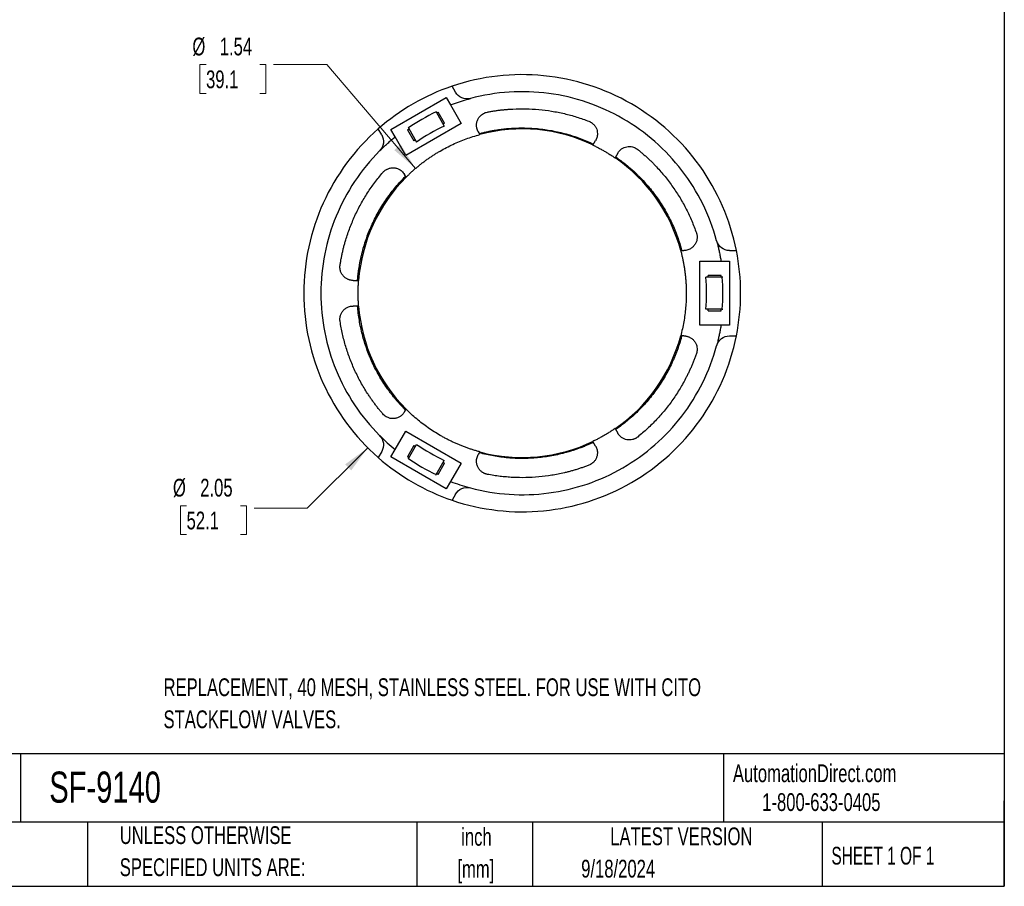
# Model space of a CAD drawing. Header units: inches. Extents: x 0.2 to 10.8, y 0.2 to 8.2.
# Tile 2 of 3: x 6.1 to 10.8, y 0.2 to 4.3. Entities that reach past the tile are written whole.
import ezdxf

# ---------------------------------------------------------------- set-up
doc = ezdxf.new("R2010")
doc.units = ezdxf.units.IN
doc.header["$MEASUREMENT"] = 0
doc.layers.add('TEXT', color=140, linetype='Continuous', lineweight=25)
doc.styles.add('SLDTEXTSTYLE0', font='TXT', dxfattribs={"width": 0.7})
doc.styles.add('SLDTEXTSTYLE1', font='TXT', dxfattribs={"width": 0.65})
doc.dimstyles.new('SLDDIMSTYLE1', dxfattribs={"dimtxt": 0.084961, "dimasz": 0.13, "dimexe": 0, "dimexo": 0.0625, "dimgap": 0.02124, "dimtad": 0, "dimtih": 1, "dimtoh": 1, "dimrnd": 1e-09, "dimzin": 12, "dimdsep": 46, "dimtxsty": 'SLDTEXTSTYLE0', "dimsah": 1, "dimcen": 0, "dimadec": 0, "dimazin": 3, "dimtfac": 1, "dimtofl": 0, "dimtmove": 0, "dimatfit": 3, "dimfxl": 0, "dimfrac": 2, "dimtolj": 1, "dimtzin": 12, "dimarcsym": 0})
doc.dimstyles.new('SLDDIMSTYLE2', dxfattribs={"dimtxt": 0.084961, "dimasz": 0.13, "dimexe": 0, "dimexo": 0.0625, "dimgap": 0.02124, "dimtad": 0, "dimtih": 1, "dimtoh": 1, "dimrnd": 1e-09, "dimzin": 12, "dimdsep": 46, "dimtxsty": 'SLDTEXTSTYLE0', "dimsah": 1, "dimcen": 0, "dimadec": 0, "dimazin": 3, "dimtfac": 1, "dimtofl": 0, "dimtmove": 0, "dimatfit": 3, "dimfxl": 0, "dimfrac": 2, "dimtolj": 1, "dimtzin": 12, "dimarcsym": 0})

# ---------------------------------------------------------------- blocks, each defined once
blk = doc.blocks.new('_D_1')
at = {"color": 7, "linetype": 'Continuous', "lineweight": 0}
for p, q in [((7.7627, 2.3064), (7.4789, 2.0226)), ((6.9123, 2.0346), (6.8838, 2.0346)), ((6.8838, 2.0346), (6.8838, 1.8995)), ((7.1648, 2.0346), (7.1933, 2.0346)), ((7.1933, 2.0346), (7.1933, 1.8995)), ((7.4789, 2.0226), (7.2289, 2.0226)), ((6.8838, 1.8995), (6.9123, 1.8995)), ((7.1933, 1.8995), (7.1648, 1.8995))]:
    blk.add_line(p, q, dxfattribs=at)
at = {"color": 7, "linetype": 'Continuous', "lineweight": 18}
blk.add_solid([(7.7627, 2.3064), (7.6566, 2.2286), (7.6849, 2.2003)], dxfattribs=at)
at = {"color": 7, "linetype": 'Continuous', "lineweight": 18, "char_height": 0.08333, "attachment_point": 1, "style": 'SLDTEXTSTYLE0'}
for s, insert in [('%%c', (6.8482, 2.161)), ('2.05', (6.9764, 2.161)), ('52.1', (6.9123, 2.007))]:
    blk.add_mtext(s, dxfattribs=dict(at, insert=insert))
blk = doc.blocks.new('_D_2')
at = {"color": 7, "linetype": 'Continuous', "lineweight": 0}
for p, q in [((7.0037, 4.1035), (6.9752, 4.1035)), ((6.9752, 4.1035), (6.9752, 3.9685)), ((7.2562, 4.1035), (7.2847, 4.1035)), ((7.2847, 4.1035), (7.2847, 3.9685)), ((7.5703, 4.1035), (7.3203, 4.1035)), ((7.9867, 3.6166), (7.5703, 4.1035)), ((6.9752, 3.9685), (7.0037, 3.9685)), ((7.2847, 3.9685), (7.2562, 3.9685))]:
    blk.add_line(p, q, dxfattribs=at)
at = {"color": 7, "linetype": 'Continuous', "lineweight": 18}
blk.add_solid([(7.9867, 3.6166), (7.9174, 3.7284), (7.887, 3.7024)], dxfattribs=at)
at = {"color": 7, "linetype": 'Continuous', "lineweight": 18, "char_height": 0.08333, "attachment_point": 1, "style": 'SLDTEXTSTYLE0'}
for s, insert in [('%%c', (6.9396, 4.2299)), ('1.54', (7.0679, 4.2299)), ('39.1', (7.0037, 4.0759))]:
    blk.add_mtext(s, dxfattribs=dict(at, insert=insert))

msp = doc.modelspace()

# ---------------------------------------------------------------- linework, layer by layer
for p, q in [((8.1743, 3.9736), (8.158, 4.0018)), ((7.871, 3.799), (8.1308, 3.949)), ((8.1308, 3.949), (8.1509, 3.9142)), ((8.0832, 3.8815), (8.0819, 3.8837)), ((8.1509, 3.9142), (8.2008, 3.8277)), ((8.0832, 3.8815), (8.1216, 3.815)), ((8.0859, 3.8768), (8.0924, 3.8806)), ((8.1224, 3.8286), (8.0924, 3.8806)), ((7.8279, 3.7736), (7.8116, 3.8018)), ((7.8911, 3.7642), (7.871, 3.799)), ((8.2008, 3.8277), (7.941, 3.6777)), ((7.9495, 3.7981), (7.956, 3.8018)), ((7.9495, 3.7981), (7.9795, 3.7461)), ((7.952, 3.8087), (7.9533, 3.8065)), ((7.9533, 3.8065), (7.9917, 3.74)), ((8.1224, 3.8286), (8.1159, 3.8249)), ((7.941, 3.6777), (7.8911, 3.7642)), ((7.986, 3.7499), (7.9795, 3.7461)), ((8.2815, 3.7879), (8.2889, 3.7751)), ((8.8194, 3.726), (8.8321, 3.748)), ((8.936, 3.688), (8.9233, 3.666)), ((7.9425, 3.5751), (7.9351, 3.5879)), ((9.2311, 3.2312), (9.2458, 3.2312)), ((9.4602, 3.2312), (9.4928, 3.2312)), ((9.3206, 2.8812), (9.3206, 3.1812)), ((9.3206, 3.1812), (9.4205, 3.1812)), ((9.4205, 3.1812), (9.4606, 3.1812)), ((9.4606, 3.1812), (9.4606, 2.8812)), ((9.426, 3.1062), (9.3492, 3.1062)), ((9.4206, 3.1137), (9.3606, 3.1137)), ((9.3606, 3.1062), (9.3606, 3.1137)), ((9.4206, 3.1062), (9.4206, 3.1137)), ((9.4285, 3.1062), (9.426, 3.1062)), ((7.6944, 3.0912), (7.7198, 3.0912)), ((7.7198, 2.9712), (7.6944, 2.9712)), ((9.426, 2.9562), (9.3492, 2.9562)), ((9.3606, 2.9487), (9.3606, 2.9562)), ((9.3606, 2.9487), (9.4206, 2.9487)), ((9.4206, 2.9487), (9.4206, 2.9562)), ((9.426, 2.9562), (9.4285, 2.9562)), ((9.4205, 2.8812), (9.3206, 2.8812)), ((9.4606, 2.8812), (9.4205, 2.8812)), ((9.2458, 2.8312), (9.2311, 2.8312)), ((9.4602, 2.8312), (9.4928, 2.8312)), ((7.9351, 2.4744), (7.9425, 2.4872)), ((7.8911, 2.2982), (7.941, 2.3847)), ((7.941, 2.3847), (8.2008, 2.2347)), ((8.9233, 2.3964), (8.936, 2.3743)), ((7.9795, 2.3163), (7.9495, 2.2643)), ((7.9533, 2.2559), (7.9917, 2.3224)), ((7.9795, 2.3163), (7.986, 2.3125)), ((8.8321, 2.3143), (8.8194, 2.3364)), ((7.8279, 2.2888), (7.8116, 2.2606)), ((7.871, 2.2634), (7.8911, 2.2982)), ((7.956, 2.2606), (7.9495, 2.2643)), ((8.2889, 2.2872), (8.2815, 2.2744)), ((8.1308, 2.1134), (7.871, 2.2634)), ((7.9533, 2.2559), (7.952, 2.2537)), ((8.0832, 2.1809), (8.1216, 2.2474)), ((8.0924, 2.1818), (8.1224, 2.2338)), ((8.1159, 2.2375), (8.1224, 2.2338)), ((8.2008, 2.2347), (8.1509, 2.1482)), ((8.0819, 2.1787), (8.0832, 2.1809)), ((8.0924, 2.1818), (8.0859, 2.1856)), ((8.1509, 2.1482), (8.1308, 2.1134)), ((8.1743, 2.0888), (8.158, 2.0606))]:
    msp.add_line(p, q)
for radius, start, end in [(1.025, 11.2518, 108.7481), (1.025, 108.7481, 131.2518), (0.9415, 115.4311, 124.5689), (1.025, 131.2518, 228.7481), (0.865, 115.0259, 124.9741), (0.7704, 64.3292, 104.953), (0.7704, 15.047, 55.6732), (0.7704, 135.0469, 175.5331), (1.025, 348.7482, 11.2518), (0.865, 355.0259, 4.9741), (0.9415, 355.4311, 4.5689), (0.7704, 184.4669, 224.9531), (1.025, 251.2519, 348.7482), (0.7704, 304.3311, 344.953), (0.945, 224.8976, 230.8668), (0.865, 235.0259, 244.9741), (0.7704, 255.047, 295.6741), (1.025, 228.7482, 251.2519), (0.9415, 235.4311, 244.5689), (0.945, 249.1332, 254.6866)]:
    msp.add_arc((8.4875, 3.0312), radius, start, end)
for points, knots in [([(9.3998, 3.2774), (9.3838, 3.337), (9.3618, 3.395), (9.3071, 3.5056), (9.2743, 3.5582), (9.1991, 3.6561), (9.1567, 3.7013), (9.0638, 3.7826), (9.0134, 3.8187), (8.9065, 3.8804), (8.8501, 3.906), (8.7332, 3.9458), (8.6728, 3.9599), (8.5505, 3.9761), (8.4885, 3.9782), (8.3654, 3.9703), (8.3042, 3.9603), (8.2445, 3.9444)], [0, 0, 0, 0, 0.125, 0.125, 0.25, 0.25, 0.375, 0.375, 0.5, 0.5, 0.625, 0.625, 0.75, 0.75, 0.875, 0.875, 1, 1, 1, 1]), ([(8.1509, 3.9142), (8.157, 3.9165), (8.1693, 3.9211), (8.1879, 3.9275), (8.2067, 3.9336), (8.2255, 3.9392), (8.2382, 3.9427), (8.2445, 3.9444)], [0, 0, 0, 0, 0.200087, 0.400043, 0.599957, 0.799913, 1, 1, 1, 1]), ([(8.2445, 3.9444), (8.2314, 3.9409), (8.2171, 3.9419), (8.1919, 3.9523), (8.1811, 3.9618), (8.1743, 3.9736)], [0, 0, 0, 0, 0.5, 0.5, 1, 1, 1, 1]), ([(8.3238, 3.8806), (8.3295, 3.8816), (8.3408, 3.8837), (8.3578, 3.8865), (8.3748, 3.8889), (8.3919, 3.891), (8.4091, 3.8927), (8.4263, 3.8941), (8.458, 3.896), (8.5044, 3.8967), (8.5653, 3.8934), (8.6258, 3.8858), (8.6755, 3.8759), (8.7147, 3.866), (8.7437, 3.8576), (8.7723, 3.8482), (8.7911, 3.8411), (8.8006, 3.8375)], [0, 0, 0, 0, 0.035572, 0.07111, 0.106628, 0.142142, 0.177664, 0.213209, 0.248792, 0.374376, 0.500004, 0.625589, 0.751217, 0.813442, 0.875597, 0.937758, 1, 1, 1, 1]), ([(8.2815, 3.7879), (8.2807, 3.7894), (8.2791, 3.7923), (8.2772, 3.7969), (8.2756, 3.8016), (8.2744, 3.8063), (8.2736, 3.8112), (8.2729, 3.8195), (8.2736, 3.8311), (8.2783, 3.8454), (8.286, 3.8582), (8.2955, 3.8676), (8.3051, 3.874), (8.3142, 3.8783), (8.3206, 3.8798), (8.3238, 3.8806)], [0, 0, 0, 0, 0.042139, 0.083755, 0.125111, 0.166478, 0.208123, 0.25031, 0.375114, 0.500095, 0.624899, 0.749881, 0.833574, 0.91623, 1, 1, 1, 1]), ([(8.8006, 3.8375), (8.802, 3.837), (8.8047, 3.8358), (8.8087, 3.8337), (8.8125, 3.8314), (8.8162, 3.8288), (8.8196, 3.8259), (8.825, 3.8207), (8.8315, 3.8124), (8.8373, 3.8002), (8.8405, 3.787), (8.8406, 3.7749), (8.8389, 3.7646), (8.8363, 3.756), (8.8335, 3.7507), (8.8321, 3.748)], [0, 0, 0, 0, 0.042045, 0.083666, 0.125078, 0.166501, 0.208155, 0.250254, 0.375066, 0.500078, 0.624891, 0.749902, 0.833518, 0.916298, 1, 1, 1, 1]), ([(8.2863, 3.7796), (8.2918, 3.7811), (8.3028, 3.7839), (8.3194, 3.7878), (8.336, 3.7913), (8.3528, 3.7945), (8.3696, 3.7972), (8.3864, 3.7996), (8.4033, 3.8017), (8.4376, 3.805), (8.4894, 3.8072), (8.5586, 3.8039), (8.6272, 3.7945), (8.6833, 3.7816), (8.7271, 3.7685), (8.7593, 3.7572), (8.7909, 3.7447), (8.8115, 3.7351), (8.8219, 3.7303)], [0, 0, 0, 0, 0.031057, 0.062069, 0.093053, 0.124023, 0.154994, 0.185982, 0.217001, 0.248065, 0.374017, 0.500007, 0.625959, 0.751949, 0.814015, 0.875965, 0.93792, 1, 1, 1, 1]), ([(7.8279, 3.7736), (7.8347, 3.7618), (7.8375, 3.7477), (7.834, 3.7207), (7.8277, 3.7079), (7.8181, 3.6982)], [0, 0, 0, 0, 0.5, 0.5, 1, 1, 1, 1]), ([(7.8181, 3.6982), (7.8227, 3.7028), (7.8321, 3.7121), (7.8464, 3.7256), (7.861, 3.7388), (7.8759, 3.7517), (7.886, 3.76), (7.8911, 3.7642)], [0, 0, 0, 0, 0.200087, 0.400043, 0.599957, 0.799913, 1, 1, 1, 1]), ([(7.9425, 3.5751), (7.9465, 3.5791), (7.9545, 3.587), (7.9669, 3.5986), (7.9794, 3.6099), (7.9922, 3.6208), (8.0052, 3.6315), (8.0184, 3.6419), (8.0318, 3.652), (8.0455, 3.6618), (8.0594, 3.6713), (8.0735, 3.6805), (8.0879, 3.6895), (8.1073, 3.7009), (8.132, 3.7145), (8.1622, 3.7294), (8.193, 3.743), (8.2244, 3.7551), (8.2564, 3.766), (8.278, 3.7721), (8.2889, 3.7751)], [0, 0, 0, 0, 0.041848, 0.083596, 0.125265, 0.166874, 0.208444, 0.249994, 0.291545, 0.333117, 0.37473, 0.416404, 0.458159, 0.500015, 0.583606, 0.666879, 0.749994, 0.833112, 0.916394, 1, 1, 1, 1]), ([(7.8181, 3.6982), (7.7745, 3.6545), (7.7353, 3.6065), (7.6668, 3.5038), (7.6377, 3.4491), (7.5905, 3.335), (7.5726, 3.2757), (7.5485, 3.1546), (7.5425, 3.0929), (7.5425, 2.9695), (7.5485, 2.9078), (7.5726, 2.7867), (7.5905, 2.7274), (7.6377, 2.6133), (7.6668, 2.5586), (7.7353, 2.4559), (7.7745, 2.4079), (7.8181, 2.3642)], [0, 0, 0, 0, 0.125, 0.125, 0.25, 0.25, 0.375, 0.375, 0.5, 0.5, 0.625, 0.625, 0.75, 0.75, 0.875, 0.875, 1, 1, 1, 1]), ([(8.8194, 3.726), (8.8245, 3.7235), (8.8348, 3.7185), (8.85, 3.7106), (8.8651, 3.7023), (8.8799, 3.6938), (8.8946, 3.6848), (8.9091, 3.6756), (8.9185, 3.6692), (8.9233, 3.666)], [0, 0, 0, 0, 0.1430348, 0.285892, 0.4286425, 0.5713575, 0.714108, 0.8569652, 1, 1, 1, 1]), ([(8.936, 3.688), (8.9368, 3.6893), (8.9383, 3.6919), (8.941, 3.6955), (8.9439, 3.6989), (8.947, 3.7021), (8.9504, 3.7051), (8.9563, 3.7096), (8.9655, 3.7148), (8.9785, 3.7187), (8.992, 3.7198), (9.004, 3.7181), (9.0139, 3.7148), (9.022, 3.7108), (9.0268, 3.7073), (9.0293, 3.7055)], [0, 0, 0, 0, 0.042045, 0.083666, 0.125078, 0.166501, 0.208155, 0.250254, 0.375066, 0.500078, 0.624891, 0.749902, 0.833518, 0.916298, 1, 1, 1, 1]), ([(9.0293, 3.7055), (9.0337, 3.7019), (9.0426, 3.6946), (9.0557, 3.6834), (9.0686, 3.672), (9.0813, 3.6603), (9.0937, 3.6483), (9.1059, 3.6361), (9.1279, 3.6132), (9.1584, 3.5783), (9.1953, 3.5297), (9.2286, 3.4786), (9.2533, 3.4343), (9.271, 3.398), (9.2833, 3.3705), (9.2947, 3.3425), (9.3015, 3.3236), (9.3049, 3.3141)], [0, 0, 0, 0, 0.035572, 0.07111, 0.106628, 0.142142, 0.177664, 0.213209, 0.248792, 0.374376, 0.500004, 0.625589, 0.751217, 0.813442, 0.875597, 0.937758, 1, 1, 1, 1]), ([(8.9258, 3.6703), (8.9305, 3.6671), (8.9398, 3.6606), (8.9535, 3.6505), (8.967, 3.6401), (8.9802, 3.6295), (8.9932, 3.6185), (9.006, 3.6073), (9.0186, 3.5957), (9.0434, 3.5719), (9.0787, 3.5339), (9.1212, 3.4792), (9.1586, 3.4209), (9.1852, 3.3698), (9.2037, 3.328), (9.216, 3.2962), (9.227, 3.264), (9.2332, 3.2421), (9.2362, 3.2312)], [0, 0, 0, 0, 0.031057, 0.062069, 0.093053, 0.124023, 0.154994, 0.185982, 0.217001, 0.248065, 0.374017, 0.500007, 0.625959, 0.751949, 0.814015, 0.875965, 0.93792, 1, 1, 1, 1]), ([(7.8337, 3.5976), (7.8349, 3.5989), (7.8371, 3.6013), (7.8408, 3.6046), (7.8447, 3.6077), (7.8488, 3.6104), (7.8532, 3.6127), (7.8607, 3.6161), (7.872, 3.6192), (7.887, 3.6195), (7.9016, 3.6164), (7.9136, 3.6105), (7.9228, 3.6035), (7.9298, 3.5963), (7.9333, 3.5907), (7.9351, 3.5879)], [0, 0, 0, 0, 0.0421389, 0.0837549, 0.1251117, 0.1664783, 0.2081235, 0.2503105, 0.3751144, 0.5000962, 0.6249, 0.7498813, 0.833574, 0.9162298, 1, 1, 1, 1]), ([(7.6326, 3.1632), (7.6335, 3.1689), (7.6354, 3.1803), (7.6385, 3.1972), (7.642, 3.2141), (7.6458, 3.2309), (7.6499, 3.2476), (7.6544, 3.2643), (7.6633, 3.2948), (7.6782, 3.3387), (7.7019, 3.3949), (7.7294, 3.4493), (7.7555, 3.4928), (7.778, 3.5264), (7.7957, 3.5508), (7.8142, 3.5746), (7.8272, 3.5899), (7.8337, 3.5976)], [0, 0, 0, 0, 0.035572, 0.07111, 0.106628, 0.142142, 0.177664, 0.213209, 0.248792, 0.374376, 0.500004, 0.625589, 0.751217, 0.813442, 0.875597, 0.937758, 1, 1, 1, 1]), ([(7.7148, 3.0912), (7.7153, 3.0969), (7.7162, 3.1082), (7.7181, 3.1251), (7.7204, 3.142), (7.723, 3.1588), (7.726, 3.1755), (7.7293, 3.1922), (7.7331, 3.2088), (7.7413, 3.2423), (7.7565, 3.2919), (7.7827, 3.356), (7.8144, 3.4175), (7.8453, 3.4661), (7.8724, 3.503), (7.8937, 3.5296), (7.9161, 3.5552), (7.932, 3.5715), (7.9399, 3.5796)], [0, 0, 0, 0, 0.0310565, 0.0620692, 0.0930531, 0.1240232, 0.1549944, 0.1859819, 0.2170005, 0.2480653, 0.3740173, 0.5000074, 0.6259594, 0.7519495, 0.8140151, 0.8759653, 0.9379202, 1, 1, 1, 1]), ([(9.3049, 3.3141), (9.3054, 3.3125), (9.3064, 3.3094), (9.3075, 3.3045), (9.3081, 3.2996), (9.3084, 3.2947), (9.3083, 3.2898), (9.3074, 3.2815), (9.3045, 3.2702), (9.2972, 3.2571), (9.2872, 3.246), (9.2761, 3.2385), (9.2654, 3.2341), (9.2558, 3.2316), (9.2492, 3.2313), (9.2458, 3.2312)], [0, 0, 0, 0, 0.042139, 0.083755, 0.125112, 0.166478, 0.208123, 0.25031, 0.375114, 0.500095, 0.624899, 0.749881, 0.833574, 0.91623, 1, 1, 1, 1]), ([(9.4602, 3.2312), (9.4466, 3.2312), (9.433, 3.2358), (9.4114, 3.2523), (9.4034, 3.2643), (9.3998, 3.2774)], [0, 0, 0, 0, 0.5, 0.5, 1, 1, 1, 1]), ([(9.3998, 3.2774), (9.4015, 3.2711), (9.4049, 3.2584), (9.4094, 3.2392), (9.4135, 3.2199), (9.4173, 3.2006), (9.4194, 3.1877), (9.4205, 3.1812)], [0, 0, 0, 0, 0.200087, 0.400043, 0.599957, 0.799913, 1, 1, 1, 1]), ([(9.2311, 3.2312), (9.2325, 3.2257), (9.2353, 3.2148), (9.2392, 3.1984), (9.2427, 3.1819), (9.2458, 3.1653), (9.2486, 3.1487), (9.2509, 3.1321), (9.253, 3.1154), (9.2546, 3.0986), (9.2559, 3.0818), (9.2568, 3.065), (9.2574, 3.0481), (9.2576, 3.0256), (9.257, 2.9974), (9.2548, 2.9637), (9.2511, 2.9303), (9.246, 2.897), (9.2394, 2.8639), (9.2339, 2.8421), (9.2311, 2.8312)], [0, 0, 0, 0, 0.041848, 0.083596, 0.125265, 0.166874, 0.208444, 0.249994, 0.291545, 0.333117, 0.37473, 0.416404, 0.458159, 0.500015, 0.583606, 0.666879, 0.749994, 0.833112, 0.916394, 1, 1, 1, 1]), ([(7.6944, 3.0912), (7.6929, 3.0912), (7.6899, 3.0913), (7.6854, 3.0918), (7.681, 3.0926), (7.6767, 3.0937), (7.6724, 3.0951), (7.6655, 3.098), (7.6564, 3.1034), (7.6466, 3.1127), (7.6389, 3.1238), (7.6344, 3.135), (7.6322, 3.1453), (7.6316, 3.1543), (7.6323, 3.1602), (7.6326, 3.1632)], [0, 0, 0, 0, 0.042045, 0.083666, 0.125078, 0.166501, 0.208155, 0.250254, 0.375066, 0.500078, 0.624891, 0.749902, 0.833518, 0.916298, 1, 1, 1, 1]), ([(7.7198, 2.9712), (7.7194, 2.9769), (7.7186, 2.9883), (7.7179, 3.0055), (7.7175, 3.0226), (7.7175, 3.0398), (7.7179, 3.0569), (7.7186, 3.0741), (7.7194, 3.0855), (7.7198, 3.0912)], [0, 0, 0, 0, 0.1430348, 0.285892, 0.4286425, 0.5713575, 0.714108, 0.8569652, 1, 1, 1, 1]), ([(7.6326, 2.8991), (7.6324, 2.9006), (7.632, 2.9036), (7.6318, 2.9081), (7.6319, 2.9126), (7.6324, 2.917), (7.6331, 2.9215), (7.6349, 2.9287), (7.6389, 2.9385), (7.6466, 2.9497), (7.6564, 2.959), (7.6668, 2.9651), (7.6766, 2.9688), (7.6854, 2.9708), (7.6914, 2.9711), (7.6944, 2.9712)], [0, 0, 0, 0, 0.042045, 0.083666, 0.125078, 0.166501, 0.208155, 0.250254, 0.375066, 0.500078, 0.624891, 0.749902, 0.833518, 0.916298, 1, 1, 1, 1]), ([(7.9399, 2.4827), (7.9359, 2.4868), (7.9279, 2.4949), (7.9163, 2.5073), (7.9049, 2.52), (7.8938, 2.5329), (7.883, 2.546), (7.8725, 2.5594), (7.8623, 2.5731), (7.8423, 2.601), (7.8145, 2.6448), (7.7827, 2.7064), (7.7565, 2.7705), (7.7397, 2.8255), (7.7291, 2.8701), (7.7228, 2.9036), (7.7179, 2.9373), (7.7158, 2.9599), (7.7148, 2.9712)], [0, 0, 0, 0, 0.031057, 0.062069, 0.093053, 0.124023, 0.154994, 0.185982, 0.217001, 0.248065, 0.374017, 0.500007, 0.625959, 0.751949, 0.814015, 0.875965, 0.93792, 1, 1, 1, 1]), ([(7.8337, 2.4648), (7.83, 2.4691), (7.8225, 2.4779), (7.8116, 2.4912), (7.801, 2.5048), (7.7907, 2.5186), (7.7806, 2.5325), (7.7708, 2.5467), (7.7533, 2.5733), (7.7294, 2.6131), (7.7019, 2.6675), (7.6782, 2.7236), (7.6619, 2.7717), (7.6509, 2.8106), (7.6437, 2.8399), (7.6375, 2.8694), (7.6343, 2.8892), (7.6326, 2.8991)], [0, 0, 0, 0, 0.035572, 0.07111, 0.106628, 0.142142, 0.177664, 0.213209, 0.248792, 0.374376, 0.500004, 0.625589, 0.751217, 0.813442, 0.875597, 0.937758, 1, 1, 1, 1]), ([(9.4205, 2.8812), (9.4194, 2.8747), (9.4173, 2.8618), (9.4135, 2.8424), (9.4094, 2.8232), (9.4049, 2.804), (9.4015, 2.7913), (9.3998, 2.785)], [0, 0, 0, 0, 0.200087, 0.400043, 0.599957, 0.799913, 1, 1, 1, 1]), ([(9.2362, 2.8312), (9.2347, 2.8257), (9.2317, 2.8147), (9.2268, 2.7984), (9.2215, 2.7823), (9.2159, 2.7662), (9.2099, 2.7503), (9.2035, 2.7345), (9.1968, 2.7188), (9.1826, 2.6875), (9.1586, 2.6415), (9.1212, 2.5832), (9.0787, 2.5285), (9.0395, 2.4864), (9.0062, 2.455), (8.9803, 2.4328), (8.9536, 2.4117), (8.9351, 2.3986), (8.9258, 2.392)], [0, 0, 0, 0, 0.0310565, 0.0620692, 0.0930531, 0.1240232, 0.1549944, 0.1859819, 0.2170005, 0.2480653, 0.3740173, 0.5000074, 0.6259594, 0.7519495, 0.814015, 0.8759653, 0.9379202, 1, 1, 1, 1]), ([(9.2458, 2.8312), (9.2475, 2.8311), (9.2508, 2.8311), (9.2558, 2.8305), (9.2606, 2.8295), (9.2653, 2.8282), (9.27, 2.8264), (9.2775, 2.8229), (9.2872, 2.8164), (9.2972, 2.8053), (9.3045, 2.7922), (9.3079, 2.7792), (9.3086, 2.7677), (9.3077, 2.7578), (9.3058, 2.7514), (9.3049, 2.7482)], [0, 0, 0, 0, 0.042139, 0.083755, 0.125112, 0.166478, 0.208123, 0.25031, 0.375114, 0.500095, 0.624899, 0.749881, 0.833574, 0.91623, 1, 1, 1, 1]), ([(9.3998, 2.785), (9.4034, 2.7981), (9.4114, 2.81), (9.433, 2.8266), (9.4466, 2.8312), (9.4602, 2.8312)], [0, 0, 0, 0, 0.5, 0.5, 1, 1, 1, 1]), ([(8.2445, 2.1179), (8.3042, 2.1021), (8.3654, 2.0921), (8.4885, 2.0842), (8.5505, 2.0863), (8.6728, 2.1025), (8.7332, 2.1166), (8.8501, 2.1563), (8.9065, 2.1819), (9.0134, 2.2436), (9.0638, 2.2798), (9.1567, 2.3611), (9.1991, 2.4063), (9.2743, 2.5042), (9.3071, 2.5568), (9.3618, 2.6674), (9.3838, 2.7254), (9.3998, 2.785)], [0, 0, 0, 0, 0.125, 0.125, 0.25, 0.25, 0.375, 0.375, 0.5, 0.5, 0.625, 0.625, 0.75, 0.75, 0.875, 0.875, 1, 1, 1, 1]), ([(9.3049, 2.7482), (9.303, 2.7428), (9.2992, 2.732), (9.293, 2.7159), (9.2866, 2.6999), (9.2798, 2.684), (9.2728, 2.6683), (9.2654, 2.6528), (9.2512, 2.6243), (9.2286, 2.5837), (9.1953, 2.5327), (9.1585, 2.4841), (9.125, 2.446), (9.0968, 2.417), (9.0751, 2.3961), (9.0526, 2.376), (9.037, 2.3633), (9.0293, 2.3569)], [0, 0, 0, 0, 0.035572, 0.07111, 0.106628, 0.142142, 0.177664, 0.213209, 0.248792, 0.374376, 0.500004, 0.625589, 0.751217, 0.813442, 0.875597, 0.937758, 1, 1, 1, 1]), ([(7.9351, 2.4744), (7.9342, 2.473), (7.9325, 2.4702), (7.9295, 2.4662), (7.9263, 2.4625), (7.9227, 2.4591), (7.9189, 2.4559), (7.9121, 2.4512), (7.9016, 2.446), (7.887, 2.4429), (7.872, 2.4432), (7.8591, 2.4467), (7.8487, 2.4518), (7.8406, 2.4575), (7.836, 2.4623), (7.8337, 2.4648)], [0, 0, 0, 0, 0.042139, 0.083755, 0.125111, 0.166478, 0.208123, 0.25031, 0.375113, 0.500095, 0.624899, 0.749881, 0.833574, 0.91623, 1, 1, 1, 1]), ([(8.2889, 2.2872), (8.2835, 2.2887), (8.2726, 2.2917), (8.2564, 2.2966), (8.2404, 2.3018), (8.2245, 2.3074), (8.2087, 2.3133), (8.1931, 2.3196), (8.1777, 2.3262), (8.1623, 2.3331), (8.1471, 2.3404), (8.1321, 2.348), (8.1172, 2.356), (8.0975, 2.3671), (8.0735, 2.3817), (8.0454, 2.4004), (8.0183, 2.4203), (7.9921, 2.4414), (7.9667, 2.4636), (7.9506, 2.4794), (7.9425, 2.4872)], [0, 0, 0, 0, 0.041848, 0.083596, 0.125265, 0.166874, 0.208444, 0.249994, 0.291545, 0.333117, 0.37473, 0.416404, 0.458159, 0.500015, 0.583606, 0.666879, 0.749994, 0.833112, 0.916394, 1, 1, 1, 1]), ([(7.8181, 2.3642), (7.8277, 2.3545), (7.834, 2.3417), (7.8375, 2.3147), (7.8347, 2.3006), (7.8279, 2.2888)], [0, 0, 0, 0, 0.5, 0.5, 1, 1, 1, 1]), ([(8.9233, 2.3964), (8.9185, 2.3932), (8.9091, 2.3867), (8.8946, 2.3775), (8.8799, 2.3686), (8.8651, 2.36), (8.85, 2.3518), (8.8348, 2.3439), (8.8245, 2.3389), (8.8194, 2.3364)], [0, 0, 0, 0, 0.143035, 0.285892, 0.428643, 0.571357, 0.714108, 0.856965, 1, 1, 1, 1]), ([(9.0293, 2.3569), (9.0281, 2.356), (9.0257, 2.3541), (9.0219, 2.3517), (9.018, 2.3496), (9.0139, 2.3477), (9.0097, 2.3462), (9.0025, 2.3441), (8.992, 2.3426), (8.9785, 2.3437), (8.9655, 2.3476), (8.955, 2.3535), (8.9469, 2.3601), (8.9408, 2.3667), (8.9376, 2.3718), (8.936, 2.3743)], [0, 0, 0, 0, 0.042045, 0.083666, 0.125078, 0.166501, 0.208155, 0.250254, 0.375066, 0.500078, 0.624891, 0.749902, 0.833518, 0.916298, 1, 1, 1, 1]), ([(8.8219, 2.332), (8.8167, 2.3296), (8.8064, 2.3248), (8.7908, 2.318), (8.7751, 2.3115), (8.7592, 2.3053), (8.7432, 2.2995), (8.7271, 2.2941), (8.7108, 2.289), (8.6778, 2.2795), (8.6272, 2.2678), (8.5586, 2.2584), (8.4894, 2.2551), (8.4319, 2.2576), (8.3864, 2.2625), (8.3527, 2.2677), (8.3193, 2.2743), (8.2973, 2.2799), (8.2863, 2.2828)], [0, 0, 0, 0, 0.031057, 0.062069, 0.093053, 0.124023, 0.154994, 0.185982, 0.217001, 0.248065, 0.374017, 0.500007, 0.625959, 0.751949, 0.814015, 0.875965, 0.93792, 1, 1, 1, 1]), ([(8.8321, 2.3143), (8.8328, 2.313), (8.8342, 2.3104), (8.8361, 2.3063), (8.8376, 2.3021), (8.8388, 2.2978), (8.8397, 2.2934), (8.8406, 2.2859), (8.8405, 2.2754), (8.8373, 2.2622), (8.8315, 2.25), (8.8241, 2.2405), (8.8163, 2.2335), (8.8088, 2.2284), (8.8033, 2.226), (8.8006, 2.2248)], [0, 0, 0, 0, 0.042045, 0.083666, 0.125078, 0.166502, 0.208155, 0.250254, 0.375067, 0.500078, 0.624891, 0.749902, 0.833518, 0.916298, 1, 1, 1, 1]), ([(8.3238, 2.1818), (8.3222, 2.1822), (8.3189, 2.1829), (8.3142, 2.1844), (8.3096, 2.1862), (8.3052, 2.1885), (8.301, 2.1911), (8.2943, 2.1959), (8.286, 2.2041), (8.2783, 2.217), (8.2736, 2.2312), (8.2727, 2.2445), (8.2742, 2.256), (8.2769, 2.2656), (8.28, 2.2715), (8.2815, 2.2744)], [0, 0, 0, 0, 0.042139, 0.083755, 0.125111, 0.166478, 0.208123, 0.25031, 0.375114, 0.500096, 0.624899, 0.749881, 0.833574, 0.91623, 1, 1, 1, 1]), ([(8.8006, 2.2248), (8.7952, 2.2228), (8.7845, 2.2187), (8.7682, 2.2129), (8.7518, 2.2075), (8.7354, 2.2024), (8.7188, 2.1976), (8.7022, 2.1932), (8.6713, 2.1856), (8.6258, 2.1766), (8.5653, 2.169), (8.5044, 2.1656), (8.4537, 2.1664), (8.4134, 2.1692), (8.3834, 2.1723), (8.3535, 2.1764), (8.3337, 2.18), (8.3238, 2.1818)], [0, 0, 0, 0, 0.0355716, 0.0711098, 0.1066284, 0.1421418, 0.1776641, 0.2132093, 0.2487916, 0.374376, 0.5000042, 0.6255886, 0.7512167, 0.8134423, 0.8755975, 0.9377581, 1, 1, 1, 1]), ([(8.1743, 2.0888), (8.1811, 2.1006), (8.1919, 2.11), (8.2171, 2.1205), (8.2314, 2.1215), (8.2445, 2.1179)], [0, 0, 0, 0, 0.5, 0.5, 1, 1, 1, 1])]:
    msp.add_open_spline(points, degree=3, knots=knots)
at = {"layer": 'TEXT'}
for p, q in [((10.75, 8.25), (10.75, 0.25)), ((10.75, 0.8711), (0.25, 0.8711)), ((6.1322, 0.8711), (6.1322, 0.55)), ((9.4321, 0.8711), (9.4321, 0.55)), ((10.75, 0.25), (10.75, 0.65)), ((10.75, 0.55), (0.25, 0.55)), ((6.448, 0.55), (6.448, 0.25)), ((7.9931, 0.55), (7.9931, 0.25)), ((8.5359, 0.55), (8.5359, 0.25)), ((9.8956, 0.55), (9.8956, 0.25)), ((0.25, 0.25), (10.75, 0.25))]:
    msp.add_line(p, q, dxfattribs=at)

# ---------------------------------------------------------------- texts
at = {"color": 7, "linetype": 'Continuous', "lineweight": 0, "char_height": 0.083333, "attachment_point": 1, "style": 'SLDTEXTSTYLE0'}
for s, insert in [('REPLACEMENT, 40 MESH, STAINLESS STEEL. FOR USE WITH CITO', (6.804, 1.2252)), ('STACKFLOW VALVES.', (6.804, 1.0748))]:
    msp.add_mtext(s, dxfattribs=dict(at, insert=insert))
at = {"color": 179, "linetype": 'Continuous', "lineweight": 18, "char_height": 0.083333, "attachment_point": 1, "style": 'SLDTEXTSTYLE0'}
for s, insert in [('AutomationDirect.com', (9.4762, 0.8219)), ('1-800-633-0405', (9.6138, 0.6865))]:
    msp.add_mtext(s, dxfattribs=dict(at, insert=insert))
at = {"layer": 'TEXT'}
for s, insert, char_height, attachment_point, style in [('SF-9140', (6.268, 0.788), 0.14583, 1, 'SLDTEXTSTYLE0'), ('UNLESS OTHERWISE', (6.5987, 0.5315), 0.083333, 1, 'SLDTEXTSTYLE0'), ('inch', (8.2726, 0.5235), 0.08333, 2, 'SLDTEXTSTYLE0'), ('LATEST VERSION', (9.2343, 0.5261), 0.083333, 2, 'SLDTEXTSTYLE0'), ('SHEET 1 OF 1', (9.9386, 0.4351), 0.083333, 1, 'SLDTEXTSTYLE1'), ('SPECIFIED UNITS ARE:', (6.5987, 0.381), 0.083333, 1, 'SLDTEXTSTYLE0'), ('[mm]', (8.2698, 0.373), 0.08333, 2, 'SLDTEXTSTYLE0'), ('9/18/2024', (8.7643, 0.3743), 0.08333, 1, 'SLDTEXTSTYLE0')]:
    msp.add_mtext(s, dxfattribs=dict(at, insert=insert, char_height=char_height, attachment_point=attachment_point, style=style))

# ---------------------------------------------------------------- dimensions: what is measured, and where the dimension line sits
at = {"color": 7, "linetype": 'Continuous', "lineweight": 18}
for p1, p2, dimstyle, picture, middle in [((8.9882, 2.4457), (7.9867, 3.6166), 'SLDDIMSTYLE2', '_D_2', (7.1299, 4.1035)), ((9.2123, 3.756), (7.7627, 2.3064), 'SLDDIMSTYLE1', '_D_1', (7.0385, 2.0226))]:
    dim = msp.add_diameter_dim_2p(p1=p1, p2=p2, dimstyle=dimstyle, dxfattribs=at)
    dim.commit()
    dim.dimension.update_dxf_attribs({"geometry": picture, "text_midpoint": middle, "dimtype": 163})

doc.saveas('drawing.dxf')
